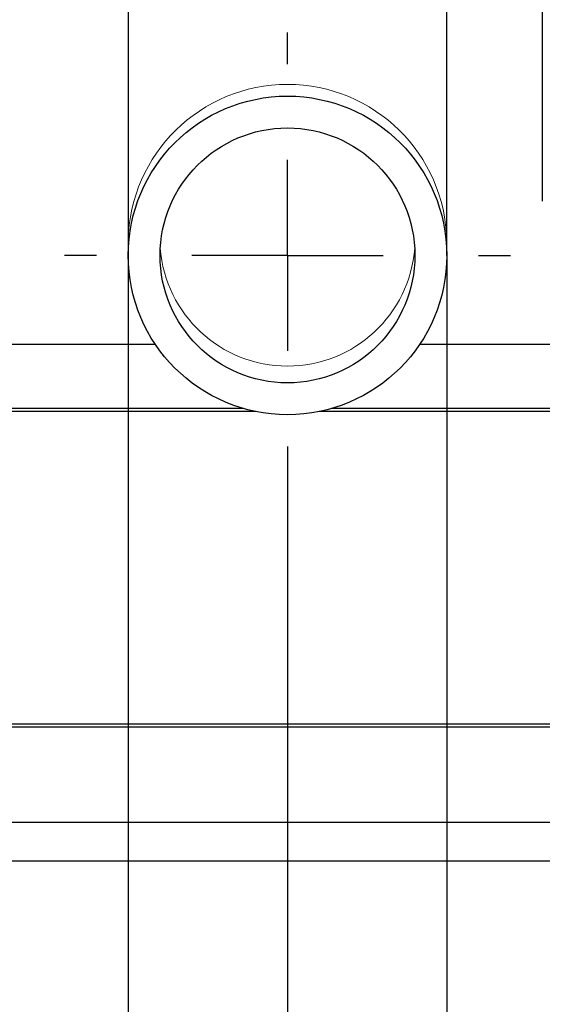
# Paper-space layout 'Blatt3' of a CAD drawing. Header units: millimetres. Extents: x 5 to 418, y 2 to 292.
# Tile 5 of 43: x 227 to 238, y 99 to 119. Entities that reach past the tile are written whole.
import ezdxf

# ---------------------------------------------------------------- set-up
doc = ezdxf.new("R2010")
doc.units = ezdxf.units.MM
doc.layers.add('SLD-0', color=7, linetype='Continuous')
doc.styles.add('SLDTEXTSTYLE1', font='TXT', dxfattribs={"width": 0.605})
doc.styles.add('SLDTEXTSTYLE3', font='TXT', dxfattribs={"width": 0.57})
doc.dimstyles.new('SLDDIMSTYLE6', dxfattribs={"dimtxt": 3.5, "dimasz": 3.302, "dimexe": 0, "dimexo": 0.0625, "dimgap": 0.875, "dimtad": 1, "dimlfac": 1.5, "dimrnd": 1e-09, "dimzin": 12, "dimdsep": 46, "dimtxsty": 'SLDTEXTSTYLE1', "dimsah": 1, "dimcen": 0.09, "dimadec": 0, "dimazin": 3, "dimtfac": 1, "dimtofl": 0, "dimtmove": 0, "dimatfit": 3, "dimfxl": 1, "dimfrac": 2, "dimtolj": 1, "dimtzin": 12, "dimarcsym": 0})
doc.dimstyles.new('SLDDIMSTYLE7', dxfattribs={"dimtxt": 3.5, "dimasz": 3.302, "dimexe": 0, "dimexo": 0.0625, "dimgap": 0.875, "dimtad": 1, "dimlfac": 1.5, "dimrnd": 1e-09, "dimzin": 12, "dimdsep": 46, "dimtxsty": 'SLDTEXTSTYLE1', "dimsah": 1, "dimcen": 0.09, "dimadec": 0, "dimazin": 3, "dimtfac": 1, "dimtmove": 0, "dimatfit": 0, "dimfxl": 1, "dimfrac": 2, "dimtolj": 1, "dimtzin": 12, "dimarcsym": 0})

# ---------------------------------------------------------------- blocks, each defined once
blk = doc.blocks.new('_D_15')
at = {"layer": 'SLD-0', "color": 7}
for p, q in [((184.294, 109.865), (184.294, 83.193)), ((232.294, 109.865), (232.294, 83.193)), ((184.294, 84.193), (232.294, 84.193))]:
    blk.add_line(p, q, dxfattribs=at)
for centre, start, end in [((210.992, 86.879), 153.4349, 206.5651), ((205.596, 86.879), 333.4349, 26.5651)]:
    blk.add_arc(centre, 6.006, start, end, dxfattribs=at)
for points in [[(184.294, 84.193), (187.596, 83.685), (187.596, 84.701)], [(232.294, 84.193), (228.992, 84.701), (228.992, 83.685)]]:
    blk.add_solid(points, dxfattribs=at)
at = {"layer": 'SLD-0', "color": 7, "insert": (205.62, 88.705), "char_height": 3.5, "attachment_point": 1, "style": 'SLDTEXTSTYLE1'}
blk.add_mtext('72', dxfattribs=at)
blk = doc.blocks.new('_D_16')
at = {"layer": 'SLD-0', "color": 7}
for p, q in [((228.961, 114.531), (228.961, 90.327)), ((235.627, 114.531), (235.627, 90.327)), ((228.961, 91.327), (222.611, 91.327)), ((228.961, 91.327), (235.627, 91.327)), ((235.627, 91.327), (260.061, 91.327))]:
    blk.add_line(p, q, dxfattribs=at)
for points in [[(228.961, 91.327), (225.659, 91.835), (225.659, 90.819)], [(235.627, 91.327), (238.929, 90.819), (238.929, 91.835)]]:
    blk.add_solid(points, dxfattribs=at)
at = {"layer": 'SLD-0', "color": 7, "char_height": 3.5, "attachment_point": 1}
for s, insert, style in [('D =', (241.994, 95.849), 'SLDTEXTSTYLE3'), ('%%c', (249.611, 95.839), 'SLDTEXTSTYLE1'), ('10', (254.714, 95.849), 'SLDTEXTSTYLE1')]:
    blk.add_mtext(s, dxfattribs=dict(at, insert=insert, style=style))
blk = doc.blocks.new('_D_17')
at = {"layer": 'SLD-0', "color": 7}
for p, q in [((137.961, 136.665), (137.961, 68.554)), ((232.294, 109.865), (232.294, 68.554)), ((137.961, 69.554), (232.294, 69.554))]:
    blk.add_line(p, q, dxfattribs=at)
for points in [[(137.961, 69.554), (141.263, 69.046), (141.263, 70.062)], [(232.294, 69.554), (228.992, 70.062), (228.992, 69.046)]]:
    blk.add_solid(points, dxfattribs=at)
at = {"layer": 'SLD-0', "color": 7, "insert": (179.112, 74.066), "char_height": 3.5, "attachment_point": 1, "style": 'SLDTEXTSTYLE1'}
blk.add_mtext('141,5', dxfattribs=at)
blk = doc.blocks.new('SW_CENTERMARKSYMBOL_1')
at = {"layer": 'SLD-0', "color": 0}
for p, q in [((0, 4), (0, 4.667)), ((0, 0), (0, 2)), ((-4, 0), (-4.667, 0)), ((0, 0), (-2, 0)), ((0, 0), (0, -2)), ((0, 0), (2, 0)), ((4, 0), (4.667, 0)), ((0, -4), (0, -4.667))]:
    blk.add_line(p, q, dxfattribs=at)

psp = doc.layouts.new('Blatt3')

# ---------------------------------------------------------------- linework, layer by layer
at = {"color": 7, "linetype": 'Continuous', "lineweight": 25}
for p, q in [((237.6272, 122.9979), (237.6272, 115.6645)), ((228.9606, 122.1979), (228.9606, 114.8354)), ((235.6272, 114.8354), (235.6272, 122.1979)), ((228.9606, 114.8354), (228.9606, 114.5312)), ((235.6272, 114.5312), (235.6272, 114.8354)), ((229.5323, 112.6645), (187.0555, 112.6645)), ((308.9606, 112.6645), (235.0555, 112.6645)), ((231.3606, 111.3312), (214.9606, 111.3312)), ((231.6306, 111.2645), (215.0272, 111.2645)), ((250.8939, 111.2645), (232.9572, 111.2645)), ((250.9606, 111.3312), (233.2272, 111.3312)), ((214.9606, 104.6645), (250.9606, 104.6645)), ((215.0272, 104.7312), (250.8939, 104.7312)), ((239.6939, 102.6645), (226.2272, 102.6645)), ((215.2939, 101.8645), (250.6272, 101.8645))]:
    psp.add_line(p, q, dxfattribs=at)
for radius in [3.3333, 2.6667]:
    psp.add_circle((232.2939, 114.5312), radius, dxfattribs=at)
at = {"color": 7, "linetype": 'Continuous', "lineweight": 18}
for centre, radius, start, end in [((232.2939, 114.7749), 3.3339, 1.03994, 178.96006), ((232.2939, 114.8839), 2.6696, 184.27106, 355.72894)]:
    psp.add_arc(centre, radius, start, end, dxfattribs=at)

# ---------------------------------------------------------------- block references
at = {"layer": 'SLD-0', "color": 7}
psp.add_blockref('SW_CENTERMARKSYMBOL_1', (232.2939, 114.5312), dxfattribs=at)

# ---------------------------------------------------------------- dimensions: what is measured, and where the dimension line sits
dim = psp.add_linear_dim(base=(232.2939, 69.5539), p1=(137.9606, 136.6645), p2=(232.2939, 109.8645), dimstyle='SLDDIMSTYLE6', dxfattribs=at)
dim.commit()
dim.dimension.update_dxf_attribs({"geometry": '_D_17', "text_midpoint": (185.1272, 69.5539), "dimtype": 160})
for base, p1, p2, text, dimstyle, picture, middle in [((235.6272, 91.3273), (228.9606, 114.5312), (235.6272, 114.5312), 'D =%%c<>', 'SLDDIMSTYLE7', '_D_16', (251.0274, 91.3273)), ((232.2939, 84.1931), (184.2939, 109.8645), (232.2939, 109.8645), '(<>)', 'SLDDIMSTYLE6', '_D_15', (208.2939, 84.1931))]:
    dim = psp.add_linear_dim(base=base, p1=p1, p2=p2, text=text, dimstyle=dimstyle, dxfattribs=at)
    dim.commit()
    dim.dimension.update_dxf_attribs({"geometry": picture, "text_midpoint": middle, "dimtype": 160})

doc.saveas('drawing.dxf')
